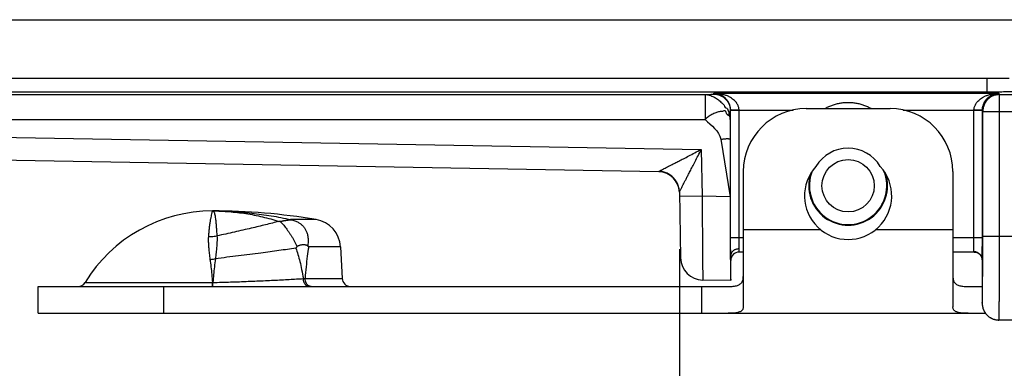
# Model space of a CAD drawing. Header units: inches. Extents: x 0.2 to 16.8, y 0.1 to 10.8.
# Tile 3 of 22: x 2.661 to 3.836, y 2.37 to 2.785. Entities that reach past the tile are written whole.
import ezdxf

# ---------------------------------------------------------------- set-up
doc = ezdxf.new("R2010")
doc.units = ezdxf.units.IN
doc.header["$LTSCALE"] = 0.935
doc.header["$MEASUREMENT"] = 0
doc.layers.get('0').update_dxf_attribs({"linetype": 'CONTINUOUS'})
doc.layers.add('DIMENSIONS', color=7, linetype='CONTINUOUS')
doc.styles.get("Standard").update_dxf_attribs({"font": 'txt', "width": 0.8})
doc.dimstyles.new('DIMSTYLE_1', dxfattribs={"dimtxt": 0.125, "dimasz": 0.18, "dimexe": 0.18, "dimexo": 0.0625, "dimgap": 0.09, "dimtad": 0, "dimtih": 1, "dimtoh": 1, "dimdec": 3, "dimzin": 4, "dimdsep": 46, "dimtxsty": 'STANDARD', "dimblk": '_FILLED', "dimblk1": '_FILLED', "dimblk2": '_FILLED', "dimcen": 0.09, "dimadec": 0, "dimazin": 0, "dimtp": 0.01, "dimtm": 0.01, "dimtfac": 1, "dimtdec": 3, "dimtofl": 0, "dimtmove": 0, "dimatfit": 3, "dimldrblk": '_FILLED', "dimfxl": 1, "dimtolj": 1, "dimtzin": 4, "dimarcsym": 0})

# ---------------------------------------------------------------- blocks, each defined once
blk = doc.blocks.new('_FILLED')
at = {"color": 0, "linetype": 'BYBLOCK'}
blk.add_solid([(0, 0), (-1, 0.1736), (-1, -0.1736)], dxfattribs=at)
blk = doc.blocks.new('*D0')
at = {"layer": 'DIMENSIONS', "color": 2, "linetype": 'CONTINUOUS'}
for p, q in [((3.4484, 2.5118), (3.4484, 1.5522)), ((4.5766, 2.5097), (4.5766, 1.5522)), ((3.4484, 1.6772), (2.7537, 1.6772)), ((4.5766, 1.6772), (4.9366, 1.6772))]:
    blk.add_line(p, q, dxfattribs=at)
at = {"layer": 'DIMENSIONS', "color": 2, "linetype": 'CONTINUOUS', "xscale": 0.18, "yscale": 0.18, "zscale": 0.18}
blk.add_blockref('_FILLED', (3.4484, 1.6772), dxfattribs=at)
at = {"layer": 'DIMENSIONS', "color": 2, "linetype": 'CONTINUOUS', "xscale": 0.18, "yscale": 0.18, "zscale": 0.18, "rotation": 180}
blk.add_blockref('_FILLED', (4.5766, 1.6772), dxfattribs=at)
at = {"layer": 'DIMENSIONS', "color": 2, "linetype": 'CONTINUOUS', "width": 0.8}
for s, p in [('1.128', (1.3662, 1.6147)), ('[', (1.9912, 1.6147)), ('28.66', (2.0912, 1.6147)), (']', (2.5912, 1.6147))]:
    blk.add_text(s, height=0.125, dxfattribs=at).set_placement(p)

msp = doc.modelspace()

# ---------------------------------------------------------------- linework, layer by layer
at = {"color": 7, "linetype": 'CONTINUOUS'}
for p, q in [((1.9466, 2.7852), (3.9206, 2.7852)), ((3.8416, 2.7152), (1.9466, 2.7152)), ((3.815, 2.7152), (3.815, 2.6989)), ((1.9308, 2.6961), (3.4791, 2.6961)), ((3.815, 2.6989), (1.9323, 2.6989)), ((3.4791, 2.6961), (3.4791, 2.6661)), ((3.4892, 2.6964), (3.4898, 2.6975)), ((3.4898, 2.6975), (3.8294, 2.6975)), ((3.8294, 2.6975), (3.8302, 2.6959)), ((3.8302, 2.6959), (3.8462, 2.6959)), ((3.8302, 2.5272), (3.8302, 2.6959)), ((3.5996, 2.6792), (3.6996, 2.6792)), ((1.9308, 2.6661), (3.4791, 2.6661)), ((3.5092, 2.6764), (3.5095, 2.677)), ((3.5195, 2.677), (3.5095, 2.677)), ((3.5095, 2.5252), (3.5095, 2.677)), ((3.5195, 2.6775), (3.5841, 2.6775)), ((3.5195, 2.5252), (3.5195, 2.677)), ((3.7151, 2.6775), (3.7997, 2.6775)), ((3.8097, 2.677), (3.7997, 2.677)), ((3.7997, 2.5252), (3.7997, 2.677)), ((3.8097, 2.677), (3.8102, 2.6759)), ((3.8097, 2.5252), (3.8097, 2.677)), ((3.8102, 2.6759), (3.8462, 2.6759)), ((3.8102, 2.5272), (3.8102, 2.6759)), ((1.8748, 2.6584), (3.4745, 2.6305)), ((3.4976, 2.6426), (3.5088, 2.5742)), ((3.5089, 2.6426), (3.5088, 2.5742)), ((1.8743, 2.6314), (3.4238, 2.6044)), ((3.4238, 2.6038), (1.8743, 2.6309)), ((3.4745, 2.6305), (3.4754, 2.5748)), ((3.4238, 2.6038), (3.4238, 2.6044)), ((3.5246, 2.6042), (3.5246, 2.4429)), ((3.7746, 2.6042), (3.7746, 2.4429)), ((3.4483, 2.5798), (3.4497, 2.5013)), ((3.4754, 2.5748), (3.4484, 2.5743)), ((3.5088, 2.5742), (3.4754, 2.5748)), ((3.0149, 2.547), (2.9846, 2.547)), ((3.5246, 2.5252), (3.5095, 2.5252)), ((3.5246, 2.5352), (3.6164, 2.5352)), ((3.6828, 2.5352), (3.7746, 2.5352)), ((3.8097, 2.5252), (3.7746, 2.5252)), ((3.8102, 2.5272), (4.4833, 2.5272)), ((3.0441, 2.5143), (3.0062, 2.5143)), ((3.0441, 2.5143), (3.0461, 2.4766)), ((3.5096, 2.4742), (3.5096, 2.5042)), ((3.5196, 2.5082), (3.5196, 2.512)), ((3.5246, 2.5082), (3.5196, 2.5082)), ((3.7999, 2.5082), (3.7746, 2.5082)), ((3.8095, 2.4993), (3.8095, 2.4988)), ((3.8095, 2.4993), (3.8095, 2.4988)), ((3.8095, 2.4989), (3.8095, 2.454)), ((3.8095, 2.4988), (3.8095, 2.4989)), ((2.6836, 2.4672), (3.5064, 2.4672)), ((2.6836, 2.4352), (2.6836, 2.4672)), ((2.7394, 2.4719), (2.8913, 2.4719)), ((2.8336, 2.4352), (2.8336, 2.4672)), ((3.0019, 2.4766), (3.0461, 2.4766)), ((3.4746, 2.4672), (3.4746, 2.4352)), ((3.5096, 2.4742), (3.4762, 2.4748)), ((3.7928, 2.4672), (3.8095, 2.4672)), ((3.8095, 2.4572), (3.8095, 2.4572)), ((3.8095, 2.4572), (3.8095, 2.4572)), ((3.8095, 2.454), (3.8095, 2.4519)), ((3.8095, 2.4519), (3.8095, 2.4501)), ((3.8095, 2.4501), (3.8095, 2.4477)), ((3.8095, 2.4477), (3.8095, 2.4472)), ((2.6836, 2.4352), (3.8135, 2.4352)), ((4.4833, 2.4272), (3.8295, 2.4272))]:
    msp.add_line(p, q, dxfattribs=at)
for points in [[(3.7999, 2.5082), (3.8005, 2.5081), (3.8018, 2.508), (3.8031, 2.5076), (3.8043, 2.5071), (3.8054, 2.5064), (3.8065, 2.5056), (3.8073, 2.5047), (3.808, 2.5037), (3.8086, 2.5027), (3.809, 2.5018), (3.8092, 2.5009), (3.8094, 2.5), (3.8095, 2.4993)], [(3.8095, 2.4472), (3.8095, 2.4469), (3.8095, 2.4467), (3.8095, 2.4464)], [(3.8095, 2.4464), (3.8095, 2.4461), (3.8095, 2.4458), (3.8096, 2.4455), (3.8096, 2.4452), (3.8096, 2.4448), (3.8097, 2.4445), (3.8097, 2.4441), (3.8098, 2.4437), (3.8099, 2.4433), (3.81, 2.4429), (3.8101, 2.4424), (3.8102, 2.442), (3.8103, 2.4416), (3.8104, 2.4411), (3.8106, 2.4407), (3.8108, 2.4402), (3.8109, 2.4397), (3.8111, 2.4393), (3.8113, 2.4388), (3.8116, 2.4383), (3.8118, 2.4379), (3.8121, 2.4374), (3.8123, 2.4369), (3.8126, 2.4365), (3.8129, 2.436), (3.8132, 2.4355), (3.8136, 2.4351), (3.814, 2.4346), (3.8143, 2.4341), (3.8147, 2.4337), (3.8152, 2.4332), (3.8156, 2.4328), (3.8161, 2.4323), (3.8166, 2.4319), (3.8171, 2.4315), (3.8176, 2.4311), (3.8182, 2.4307), (3.8187, 2.4303), (3.8193, 2.4299), (3.82, 2.4296), (3.8206, 2.4293), (3.8213, 2.4289), (3.822, 2.4286), (3.8227, 2.4284), (3.8235, 2.4281), (3.8243, 2.4279), (3.8251, 2.4277), (3.8259, 2.4275), (3.8268, 2.4274), (3.8277, 2.4273), (3.8286, 2.4272), (3.8295, 2.4272)]]:
    msp.add_lwpolyline(points, dxfattribs=at)
msp.add_circle((3.6496, 2.5872), 0.0312, dxfattribs=at)
for centre, radius, start, end in [((3.5996, 2.6042), 0.075, 90, 180), ((3.6996, 2.6042), 0.075, 0, 90), ((3.6496, 2.5872), 0.0448, 31.1508, 148.8492), ((3.6496, 2.5752), 0.052, 137.4587, 42.5413), ((3.4234, 2.5788), 0.025, 2.2574, 89.0001), ((3.6496, 2.5872), 0.047, 161.9308, 18.0692), ((3.6496, 2.5872), 0.0462, 157.7789, 22.2211), ((2.8916, 2.3787), 0.1785, 90, 148.5015), ((2.8916, 1.8072), 0.75, 80.5349, 90), ((3.0092, 2.5124), 0.035, 3, 80.5349), ((3.5196, 2.4982), 0.01, 90, 180), ((3.4767, 2.5017), 0.027, 181, 269), ((2.7309, 2.4772), 0.01, 270, 328.5015), ((3.0561, 2.4772), 0.01, 183, 270)]:
    msp.add_arc(centre, radius, start, end, dxfattribs=at)
for points, knots in [([(3.4791, 2.6961), (3.4794, 2.6961), (3.4801, 2.6961), (3.481, 2.6961), (3.482, 2.6961), (3.4829, 2.6961), (3.4838, 2.6962), (3.4846, 2.6962), (3.4854, 2.6962), (3.4861, 2.6962), (3.4867, 2.6963), (3.4871, 2.6963), (3.4874, 2.6963), (3.4877, 2.6963), (3.4879, 2.6963), (3.4882, 2.6963), (3.4884, 2.6963), (3.4886, 2.6963), (3.4887, 2.6964), (3.4889, 2.6964), (3.489, 2.6964), (3.4891, 2.6964), (3.4891, 2.6964), (3.4891, 2.6964), (3.4892, 2.6964), (3.4892, 2.6964), (3.4892, 2.6964), (3.4892, 2.6964), (3.4892, 2.6964), (3.4892, 2.6964), (3.4892, 2.6964), (3.4892, 2.6964)], [0, 0, 0, 0, 0.098552, 0.19493, 0.288567, 0.3789, 0.465361, 0.547387, 0.624411, 0.695869, 0.761195, 0.791382, 0.819825, 0.846453, 0.871196, 0.893984, 0.914746, 0.933413, 0.949914, 0.964183, 0.97615, 0.98125, 0.985752, 0.989646, 0.992929, 0.995595, 0.997644, 0.998441, 0.999092, 0.999605, 1, 1, 1, 1]), ([(3.4791, 2.6961), (3.4796, 2.6961), (3.4809, 2.696), (3.4828, 2.6956), (3.4849, 2.6951), (3.4871, 2.6942), (3.4894, 2.6932), (3.4916, 2.6919), (3.4938, 2.6905), (3.4959, 2.6888), (3.498, 2.6871), (3.4998, 2.6851), (3.502, 2.6833), (3.5023, 2.6801), (3.5053, 2.68), (3.506, 2.6775), (3.5077, 2.675), (3.5071, 2.672), (3.5088, 2.67), (3.5089, 2.6681), (3.5091, 2.6667), (3.5091, 2.6661)], [0, 0, 0, 0, 0.037666, 0.080476, 0.127593, 0.17831, 0.232047, 0.288012, 0.34534, 0.403367, 0.461666, 0.519872, 0.577739, 0.643445, 0.687614, 0.73947, 0.79118, 0.882158, 0.912126, 0.957479, 1, 1, 1, 1]), ([(3.4892, 2.6964), (3.4899, 2.6964), (3.4912, 2.6964), (3.4931, 2.6961), (3.4951, 2.6956), (3.4969, 2.6949), (3.4987, 2.6941), (3.5004, 2.6931), (3.5017, 2.6921), (3.5027, 2.6913), (3.5036, 2.6903), (3.5047, 2.6891), (3.5059, 2.6875), (3.5069, 2.6859), (3.5077, 2.6841), (3.5084, 2.6822), (3.5089, 2.6803), (3.5092, 2.6784), (3.5092, 2.6771), (3.5092, 2.6764)], [0, 0, 0, 0, 0.062522, 0.125043, 0.187558, 0.250085, 0.312637, 0.375192, 0.437713, 0.468963, 0.5002, 0.562633, 0.625084, 0.68757, 0.750078, 0.812583, 0.875065, 0.937524, 1, 1, 1, 1]), ([(3.5195, 2.6775), (3.5195, 2.678), (3.5194, 2.679), (3.5191, 2.6805), (3.5186, 2.6821), (3.5179, 2.6838), (3.5169, 2.6855), (3.5156, 2.6872), (3.5139, 2.6889), (3.5118, 2.6907), (3.5093, 2.6924), (3.5063, 2.694), (3.5028, 2.6954), (3.4987, 2.6965), (3.4944, 2.6973), (3.4913, 2.6975), (3.4898, 2.6975)], [0, 0, 0, 0, 0.038302, 0.078178, 0.120484, 0.165982, 0.215417, 0.270079, 0.33119, 0.399616, 0.476424, 0.562899, 0.660079, 0.767311, 0.881861, 1, 1, 1, 1]), ([(3.5095, 2.677), (3.5095, 2.6775), (3.5095, 2.6784), (3.5093, 2.6799), (3.509, 2.6814), (3.5086, 2.683), (3.5081, 2.6845), (3.5074, 2.6861), (3.5064, 2.6878), (3.5053, 2.6894), (3.5039, 2.6911), (3.5023, 2.6927), (3.5003, 2.6942), (3.498, 2.6955), (3.4955, 2.6965), (3.4927, 2.6972), (3.4907, 2.6974), (3.4898, 2.6975)], [0, 0, 0, 0, 0.048127, 0.09377, 0.142285, 0.193226, 0.245993, 0.301253, 0.360584, 0.424391, 0.492414, 0.56513, 0.643159, 0.726905, 0.815538, 0.907211, 1, 1, 1, 1]), ([(3.7997, 2.6775), (3.7997, 2.678), (3.7998, 2.679), (3.8001, 2.6806), (3.8006, 2.6822), (3.8014, 2.6839), (3.8024, 2.6856), (3.8037, 2.6873), (3.8054, 2.689), (3.8074, 2.6908), (3.8099, 2.6924), (3.8129, 2.694), (3.8164, 2.6954), (3.8204, 2.6965), (3.8248, 2.6973), (3.8279, 2.6975), (3.8294, 2.6975)], [0, 0, 0, 0, 0.039146, 0.079566, 0.122336, 0.168409, 0.218619, 0.273692, 0.334613, 0.402514, 0.478644, 0.564179, 0.660261, 0.766997, 0.88141, 1, 1, 1, 1]), ([(3.8097, 2.677), (3.8097, 2.6775), (3.8097, 2.6785), (3.8099, 2.68), (3.8102, 2.6815), (3.8106, 2.6831), (3.8112, 2.6847), (3.8119, 2.6863), (3.8128, 2.6879), (3.814, 2.6896), (3.8153, 2.6912), (3.817, 2.6927), (3.8189, 2.6942), (3.8212, 2.6955), (3.8237, 2.6965), (3.8265, 2.6972), (3.8284, 2.6974), (3.8294, 2.6975)], [0, 0, 0, 0, 0.049998, 0.096315, 0.144962, 0.196304, 0.250416, 0.30705, 0.366334, 0.429123, 0.49621, 0.567997, 0.644914, 0.727461, 0.815453, 0.906816, 1, 1, 1, 1]), ([(3.8302, 2.6959), (3.8295, 2.6959), (3.828, 2.6958), (3.8257, 2.6954), (3.8236, 2.6948), (3.8215, 2.694), (3.8195, 2.6929), (3.8177, 2.6916), (3.816, 2.6901), (3.8145, 2.6884), (3.8132, 2.6866), (3.8121, 2.6846), (3.8113, 2.6825), (3.8107, 2.6804), (3.8103, 2.6781), (3.8102, 2.6767), (3.8102, 2.6759)], [0, 0, 0, 0, 0.07143, 0.142861, 0.214292, 0.285724, 0.357156, 0.428587, 0.500018, 0.571448, 0.642877, 0.714305, 0.785731, 0.857155, 0.928578, 1, 1, 1, 1]), ([(3.865, 2.6998), (3.8649, 2.6997), (3.8646, 2.6997), (3.8639, 2.6996), (3.8628, 2.6995), (3.8613, 2.6995), (3.8594, 2.6994), (3.8571, 2.6993), (3.8545, 2.6993), (3.8516, 2.6992), (3.8483, 2.6991), (3.8448, 2.6991), (3.841, 2.699), (3.837, 2.699), (3.8328, 2.699), (3.8285, 2.6989), (3.8241, 2.6989), (3.8196, 2.6989), (3.8165, 2.6989), (3.815, 2.6989)], [0, 0, 0, 0, 0.005908, 0.019962, 0.042221, 0.072504, 0.110493, 0.15588, 0.208314, 0.267393, 0.3326, 0.403375, 0.479106, 0.55915, 0.642941, 0.72985, 0.818996, 0.909382, 1, 1, 1, 1]), ([(3.6219, 2.6792), (3.6222, 2.6794), (3.6238, 2.6803), (3.6268, 2.6818), (3.6311, 2.6835), (3.6356, 2.6849), (3.6403, 2.6859), (3.6449, 2.6865), (3.6496, 2.6867), (3.6542, 2.6865), (3.6589, 2.6859), (3.6636, 2.6849), (3.6681, 2.6835), (3.6725, 2.6818), (3.6755, 2.6802), (3.677, 2.6793), (3.6773, 2.6792)], [0, 0, 0, 0, 0.016292, 0.093621, 0.174311, 0.256532, 0.33867, 0.41983, 0.499869, 0.579927, 0.660952, 0.743307, 0.82629, 0.90758, 0.984648, 1, 1, 1, 1]), ([(3.5091, 2.6661), (3.5091, 2.6667), (3.509, 2.6679), (3.5084, 2.6695), (3.5081, 2.6739), (3.5073, 2.6698), (3.5061, 2.672), (3.504, 2.6728), (3.5043, 2.6766), (3.5013, 2.6767), (3.5, 2.6753), (3.4979, 2.6758), (3.4959, 2.6754), (3.4938, 2.6749), (3.4916, 2.6742), (3.4894, 2.6732), (3.4871, 2.6721), (3.4849, 2.6708), (3.4828, 2.6694), (3.4809, 2.6677), (3.4795, 2.6668), (3.4791, 2.6661)], [0, 0, 0, 0, 0.041367, 0.081258, 0.14959, 0.189894, 0.224455, 0.261518, 0.359167, 0.397425, 0.439704, 0.485064, 0.533649, 0.585586, 0.640824, 0.698974, 0.759246, 0.820626, 0.881976, 0.942134, 1, 1, 1, 1]), ([(3.5091, 2.6661), (3.5091, 2.6651), (3.509, 2.6632), (3.509, 2.6595), (3.509, 2.6559), (3.5089, 2.6522), (3.5089, 2.6492), (3.5089, 2.646), (3.5089, 2.6438), (3.5089, 2.6426)], [0, 0, 0, 0, 0.123509, 0.241102, 0.471224, 0.590095, 0.715734, 0.851311, 1, 1, 1, 1]), ([(3.5091, 2.6661), (3.5091, 2.6668), (3.5091, 2.6678), (3.5091, 2.6691), (3.5091, 2.6701), (3.5091, 2.671), (3.5091, 2.6718), (3.5091, 2.6726), (3.5091, 2.6733), (3.5092, 2.674), (3.5092, 2.6745), (3.5092, 2.6749), (3.5092, 2.6751), (3.5092, 2.6754), (3.5092, 2.6756), (3.5092, 2.6757), (3.5092, 2.6759), (3.5092, 2.6761), (3.5092, 2.6762), (3.5092, 2.6762), (3.5092, 2.6763), (3.5092, 2.6763), (3.5092, 2.6764), (3.5092, 2.6764), (3.5092, 2.6764), (3.5092, 2.6764), (3.5092, 2.6764), (3.5092, 2.6764), (3.5092, 2.6764)], [0, 0, 0, 0, 0.202424, 0.298097, 0.389511, 0.476242, 0.557865, 0.633957, 0.704093, 0.767849, 0.824801, 0.850593, 0.874525, 0.896544, 0.916597, 0.934632, 0.950595, 0.964435, 0.976098, 0.981097, 0.985532, 0.989398, 0.992688, 0.995397, 0.997519, 0.999052, 0.999598, 1, 1, 1, 1]), ([(3.5195, 2.6775), (3.5191, 2.6775), (3.5182, 2.6775), (3.5169, 2.6774), (3.5157, 2.6774), (3.5146, 2.6774), (3.5135, 2.6774), (3.5125, 2.6774), (3.5116, 2.6773), (3.5109, 2.6773), (3.5103, 2.6773), (3.5099, 2.6773), (3.5097, 2.6772), (3.5095, 2.6773), (3.5095, 2.6773)], [0, 0, 0, 0, 0.129395, 0.256735, 0.379831, 0.496563, 0.604918, 0.703029, 0.789211, 0.86199, 0.920148, 0.962731, 0.989106, 1, 1, 1, 1]), ([(3.5195, 2.677), (3.5195, 2.677), (3.5195, 2.6771), (3.5195, 2.6773), (3.5195, 2.6774), (3.5195, 2.6775)], [0, 0, 0, 0, 0.333334, 0.666666, 1, 1, 1, 1]), ([(3.8097, 2.6773), (3.8097, 2.6773), (3.8095, 2.6772), (3.8093, 2.6773), (3.8088, 2.6773), (3.8083, 2.6773), (3.8075, 2.6773), (3.8067, 2.6774), (3.8057, 2.6774), (3.8046, 2.6774), (3.8035, 2.6774), (3.8022, 2.6774), (3.801, 2.6775), (3.8001, 2.6775), (3.7997, 2.6775)], [0, 0, 0, 0, 0.010876, 0.037249, 0.079842, 0.138022, 0.210827, 0.297034, 0.395166, 0.503533, 0.620264, 0.743344, 0.870652, 1, 1, 1, 1]), ([(3.7997, 2.677), (3.7997, 2.677), (3.7997, 2.6771), (3.7997, 2.6773), (3.7997, 2.6774), (3.7997, 2.6775)], [0, 0, 0, 0, 0.333293, 0.666624, 1, 1, 1, 1]), ([(3.4976, 2.6426), (3.4981, 2.6427), (3.4991, 2.6429), (3.5005, 2.643), (3.5019, 2.6432), (3.5032, 2.6433), (3.5044, 2.6434), (3.5055, 2.6434), (3.5065, 2.6434), (3.5073, 2.6433), (3.508, 2.6432), (3.5085, 2.6431), (3.5088, 2.6429), (3.5089, 2.6427), (3.5089, 2.6426)], [0, 0, 0, 0, 0.128716, 0.254453, 0.375315, 0.489517, 0.59534, 0.691188, 0.775633, 0.847306, 0.905137, 0.948699, 0.978876, 1, 1, 1, 1]), ([(3.4238, 2.6044), (3.4238, 2.6044), (3.424, 2.6045), (3.4243, 2.6047), (3.4249, 2.605), (3.4258, 2.6054), (3.4269, 2.606), (3.4285, 2.6068), (3.4304, 2.6078), (3.4328, 2.609), (3.4357, 2.6105), (3.4391, 2.6123), (3.4432, 2.6144), (3.4479, 2.6168), (3.4534, 2.6196), (3.4597, 2.6229), (3.4668, 2.6266), (3.4718, 2.6292), (3.4745, 2.6305)], [0, 0, 0, 0, 0.002567, 0.009148, 0.020496, 0.037091, 0.059843, 0.08987, 0.127947, 0.174788, 0.231439, 0.298871, 0.378206, 0.470568, 0.577889, 0.702827, 0.844463, 1, 1, 1, 1]), ([(3.4483, 2.5798), (3.4484, 2.5798), (3.4484, 2.58), (3.4486, 2.5803), (3.4488, 2.5808), (3.4492, 2.5815), (3.4497, 2.5825), (3.4504, 2.5838), (3.4512, 2.5854), (3.4523, 2.5875), (3.4535, 2.5899), (3.4551, 2.5929), (3.4568, 2.5963), (3.4589, 2.6003), (3.4613, 2.6049), (3.464, 2.6103), (3.4672, 2.6164), (3.4707, 2.6232), (3.4732, 2.628), (3.4745, 2.6305)], [0, 0, 0, 0, 0.002567, 0.008101, 0.017535, 0.031533, 0.050823, 0.076181, 0.108452, 0.148433, 0.196747, 0.254228, 0.321816, 0.400441, 0.491116, 0.595803, 0.716575, 0.85212, 1, 1, 1, 1]), ([(3.4401, 2.598), (3.4395, 2.5985), (3.4381, 2.5996), (3.436, 2.601), (3.4337, 2.6022), (3.4313, 2.6031), (3.4288, 2.6038), (3.4263, 2.6043), (3.4246, 2.6044), (3.4238, 2.6044)], [0, 0, 0, 0, 0.143275, 0.286451, 0.42947, 0.572342, 0.715059, 0.857611, 1, 1, 1, 1]), ([(3.4401, 2.598), (3.4395, 2.5985), (3.4381, 2.5996), (3.436, 2.601), (3.4337, 2.6022), (3.4313, 2.6031), (3.4289, 2.6038), (3.4263, 2.6043), (3.4246, 2.6044), (3.4238, 2.6044)], [0, 0, 0, 0, 0.142804, 0.285668, 0.428533, 0.571398, 0.714264, 0.857132, 1, 1, 1, 1]), ([(3.4483, 2.5798), (3.4483, 2.5807), (3.4482, 2.5824), (3.4478, 2.5849), (3.4471, 2.5874), (3.4461, 2.5898), (3.445, 2.592), (3.4435, 2.5942), (3.4419, 2.5962), (3.4407, 2.5974), (3.4401, 2.598)], [0, 0, 0, 0, 0.124997, 0.249977, 0.374978, 0.499991, 0.625008, 0.750022, 0.875027, 1, 1, 1, 1]), ([(3.4754, 2.5748), (3.4755, 2.5722), (3.4755, 2.5669), (3.4756, 2.5591), (3.4756, 2.5515), (3.4757, 2.5439), (3.4757, 2.5366), (3.4758, 2.5294), (3.4759, 2.5226), (3.4759, 2.5161), (3.476, 2.5099), (3.476, 2.5042), (3.476, 2.4989), (3.4761, 2.494), (3.4761, 2.4897), (3.4761, 2.4859), (3.4762, 2.4826), (3.4762, 2.4799), (3.4762, 2.4777), (3.4762, 2.4762), (3.4762, 2.4753), (3.4762, 2.4749), (3.4762, 2.4748)], [0, 0, 0, 0, 0.078537, 0.156605, 0.233687, 0.309301, 0.38298, 0.454272, 0.522738, 0.587954, 0.649522, 0.70708, 0.760297, 0.808863, 0.852479, 0.890863, 0.923765, 0.950975, 0.972321, 0.987666, 0.996913, 1, 1, 1, 1]), ([(3.5088, 2.5742), (3.5088, 2.5716), (3.5088, 2.5665), (3.5088, 2.5588), (3.5088, 2.5512), (3.5088, 2.5438), (3.5089, 2.5365), (3.5089, 2.5295), (3.5089, 2.5227), (3.509, 2.5163), (3.509, 2.5101), (3.5091, 2.5044), (3.5091, 2.4991), (3.5092, 2.4942), (3.5092, 2.4899), (3.5093, 2.486), (3.5093, 2.4826), (3.5094, 2.4798), (3.5094, 2.4776), (3.5095, 2.4759), (3.5096, 2.475), (3.5096, 2.4747)], [0, 0, 0, 0, 0.077649, 0.154971, 0.231269, 0.306114, 0.379284, 0.450127, 0.518165, 0.58325, 0.644822, 0.702414, 0.755918, 0.804903, 0.848968, 0.888024, 0.921785, 0.949964, 0.972488, 0.989214, 1, 1, 1, 1]), ([(2.8916, 2.5572), (2.8914, 2.5572), (2.8911, 2.5565), (2.8907, 2.5554), (2.8902, 2.5534), (2.8896, 2.5508), (2.889, 2.5473), (2.8883, 2.5431), (2.8876, 2.5382), (2.887, 2.5326), (2.8867, 2.5287), (2.8865, 2.5266)], [0, 0, 0, 0, 0.016475, 0.056242, 0.120438, 0.209052, 0.321738, 0.457948, 0.616993, 0.798027, 1, 1, 1, 1]), ([(2.8916, 2.5572), (2.8994, 2.5572), (2.915, 2.5567), (2.9383, 2.5548), (2.9616, 2.5516), (2.977, 2.5486), (2.9846, 2.547)], [0, 0, 0, 0, 0.249263, 0.49875, 0.748878, 1, 1, 1, 1]), ([(2.8916, 2.5572), (2.8982, 2.5572), (2.9114, 2.5566), (2.9313, 2.5543), (2.9512, 2.5504), (2.9642, 2.5468), (2.9707, 2.5447)], [0, 0, 0, 0, 0.245551, 0.495053, 0.747066, 1, 1, 1, 1]), ([(2.8916, 2.5572), (2.8919, 2.5572), (2.8927, 2.5568), (2.8935, 2.5555), (2.8941, 2.5536), (2.8946, 2.551), (2.8951, 2.5476), (2.8955, 2.5435), (2.8959, 2.5388), (2.8963, 2.5333), (2.8966, 2.5295), (2.8968, 2.5275)], [0, 0, 0, 0, 0.032826, 0.077412, 0.141792, 0.228479, 0.33814, 0.470716, 0.625755, 0.802519, 1, 1, 1, 1]), ([(2.9707, 2.5447), (2.9681, 2.5441), (2.9628, 2.5427), (2.9547, 2.5407), (2.9463, 2.5386), (2.9373, 2.5365), (2.9277, 2.5343), (2.9175, 2.532), (2.9072, 2.5297), (2.9003, 2.5282), (2.8968, 2.5275)], [0, 0, 0, 0, 0.10629, 0.216462, 0.330093, 0.446756, 0.581909, 0.71966, 0.859271, 1, 1, 1, 1]), ([(2.9719, 2.5448), (2.9718, 2.5448), (2.9715, 2.5448), (2.9711, 2.5448), (2.9708, 2.5448), (2.9707, 2.5447)], [0, 0, 0, 0, 0.340159, 0.673935, 1, 1, 1, 1]), ([(2.9719, 2.5448), (2.972, 2.5448), (2.9723, 2.5448), (2.9728, 2.5449), (2.9733, 2.545), (2.9738, 2.5451), (2.9744, 2.5452), (2.975, 2.5453), (2.9756, 2.5454), (2.9763, 2.5456), (2.9771, 2.5457), (2.9779, 2.5459), (2.9788, 2.546), (2.9796, 2.5461), (2.9804, 2.5463), (2.9812, 2.5464), (2.9818, 2.5464), (2.9823, 2.5465), (2.9828, 2.5466), (2.9832, 2.5466), (2.9835, 2.5466), (2.9838, 2.5467), (2.9841, 2.5467), (2.9843, 2.5467), (2.9844, 2.5468), (2.9845, 2.5468), (2.9846, 2.5468), (2.9846, 2.5468)], [0, 0, 0, 0, 0.031629, 0.066839, 0.105109, 0.146664, 0.191509, 0.239918, 0.292111, 0.34828, 0.408671, 0.474101, 0.543832, 0.613966, 0.677587, 0.732695, 0.780255, 0.821662, 0.857794, 0.889255, 0.916479, 0.939789, 0.95936, 0.975284, 0.987487, 0.995824, 1, 1, 1, 1]), ([(2.9719, 2.5448), (2.9724, 2.5444), (2.9734, 2.5435), (2.9749, 2.5419), (2.9765, 2.54), (2.9783, 2.5378), (2.9801, 2.5353), (2.982, 2.5327), (2.9839, 2.5299), (2.9858, 2.527), (2.9876, 2.5239), (2.9894, 2.5208), (2.9909, 2.5177), (2.9918, 2.5156), (2.9922, 2.5145)], [0, 0, 0, 0, 0.050636, 0.110882, 0.179824, 0.257518, 0.341847, 0.429889, 0.521669, 0.617942, 0.716837, 0.814884, 0.909696, 1, 1, 1, 1]), ([(2.9846, 2.5468), (2.9846, 2.5469), (2.9846, 2.5469), (2.9846, 2.5469), (2.9846, 2.5469), (2.9846, 2.547)], [0, 0, 0, 0, 0.351427, 0.68583, 1, 1, 1, 1]), ([(2.9846, 2.5468), (2.9855, 2.5467), (2.9872, 2.5462), (2.9896, 2.5454), (2.9917, 2.5446), (2.9935, 2.5437), (2.9951, 2.5427), (2.9965, 2.5418), (2.9978, 2.5408), (2.9989, 2.5397), (3.0001, 2.5386), (3.0011, 2.5371), (3.0021, 2.5357), (3.0029, 2.534), (3.0037, 2.5323), (3.0044, 2.5304), (3.0049, 2.5281), (3.0053, 2.5256), (3.0055, 2.5225), (3.0054, 2.5192), (3.0052, 2.5168), (3.005, 2.5156)], [0, 0, 0, 0, 0.067124, 0.126793, 0.179887, 0.227378, 0.27131, 0.31174, 0.349024, 0.384121, 0.424357, 0.465744, 0.508739, 0.551444, 0.596096, 0.644054, 0.697312, 0.759307, 0.831219, 0.912238, 1, 1, 1, 1]), ([(2.8865, 2.5266), (2.8864, 2.5253), (2.8864, 2.5225), (2.8865, 2.5179), (2.8869, 2.5125), (2.8875, 2.5063), (2.8881, 2.5018), (2.8884, 2.4994)], [0, 0, 0, 0, 0.14032, 0.306046, 0.50204, 0.734446, 1, 1, 1, 1]), ([(2.8865, 2.5266), (2.8877, 2.5266), (2.89, 2.5266), (2.8934, 2.5269), (2.8957, 2.5273), (2.8968, 2.5275)], [0, 0, 0, 0, 0.334636, 0.668127, 1, 1, 1, 1]), ([(2.8968, 2.5275), (2.8969, 2.5262), (2.8969, 2.5234), (2.8968, 2.5188), (2.8964, 2.5135), (2.8958, 2.5072), (2.8952, 2.5026), (2.8949, 2.5002)], [0, 0, 0, 0, 0.139104, 0.305379, 0.50092, 0.730429, 1, 1, 1, 1]), ([(3.5096, 2.5043), (3.5096, 2.5049), (3.5096, 2.5061), (3.5096, 2.5081), (3.5095, 2.5102), (3.5095, 2.5125), (3.5095, 2.5148), (3.5095, 2.5173), (3.5095, 2.5199), (3.5095, 2.5225), (3.5095, 2.5243), (3.5095, 2.5252)], [0, 0, 0, 0, 0.084864, 0.178859, 0.280853, 0.38977, 0.504639, 0.624264, 0.747595, 0.873384, 1, 1, 1, 1]), ([(3.5196, 2.512), (3.5196, 2.5124), (3.5196, 2.5133), (3.5196, 2.5147), (3.5195, 2.5162), (3.5195, 2.5179), (3.5195, 2.5196), (3.5195, 2.5214), (3.5195, 2.5233), (3.5195, 2.5245), (3.5195, 2.5252)], [0, 0, 0, 0, 0.096341, 0.203614, 0.320763, 0.446256, 0.578633, 0.716173, 0.857209, 1, 1, 1, 1]), ([(3.7995, 2.5086), (3.7995, 2.5088), (3.7995, 2.5093), (3.7996, 2.5101), (3.7996, 2.5112), (3.7996, 2.5124), (3.7996, 2.5139), (3.7996, 2.5155), (3.7997, 2.5172), (3.7997, 2.5191), (3.7997, 2.5211), (3.7997, 2.5231), (3.7997, 2.5245), (3.7997, 2.5252)], [0, 0, 0, 0, 0.035735, 0.085805, 0.14947, 0.225788, 0.313633, 0.411692, 0.518492, 0.632458, 0.75189, 0.875006, 1, 1, 1, 1]), ([(3.8095, 2.4989), (3.8095, 2.4991), (3.8095, 2.4997), (3.8095, 2.5007), (3.8096, 2.502), (3.8096, 2.5036), (3.8096, 2.5053), (3.8096, 2.5073), (3.8096, 2.5095), (3.8096, 2.5119), (3.8097, 2.5144), (3.8097, 2.517), (3.8097, 2.5197), (3.8097, 2.5224), (3.8097, 2.5243), (3.8097, 2.5252)], [0, 0, 0, 0, 0.028554, 0.067463, 0.116551, 0.175405, 0.243493, 0.320025, 0.404032, 0.494504, 0.590286, 0.690049, 0.792456, 0.896195, 1, 1, 1, 1]), ([(3.8098, 2.4571), (3.8099, 2.4582), (3.8099, 2.4605), (3.8099, 2.4642), (3.81, 2.4684), (3.81, 2.4731), (3.8101, 2.4782), (3.8101, 2.4835), (3.8101, 2.4892), (3.8101, 2.4951), (3.8102, 2.5013), (3.8102, 2.5076), (3.8102, 2.5141), (3.8102, 2.5206), (3.8102, 2.525), (3.8102, 2.5272)], [0, 0, 0, 0, 0.043541, 0.098428, 0.159504, 0.226331, 0.298434, 0.375316, 0.456429, 0.54128, 0.629382, 0.720125, 0.812707, 0.906281, 1, 1, 1, 1]), ([(3.8295, 2.4272), (3.8296, 2.4272), (3.8295, 2.4278), (3.8297, 2.4285), (3.8296, 2.4302), (3.8297, 2.4322), (3.8298, 2.435), (3.8298, 2.4382), (3.8299, 2.4421), (3.8299, 2.4464), (3.83, 2.4513), (3.83, 2.4566), (3.83, 2.4624), (3.8301, 2.4685), (3.8301, 2.475), (3.8301, 2.4819), (3.8302, 2.489), (3.8302, 2.4963), (3.8302, 2.5039), (3.8302, 2.5116), (3.8302, 2.5193), (3.8302, 2.5246), (3.8302, 2.5272)], [0, 0, 0, 0, 0.003131, 0.012375, 0.027702, 0.04902, 0.0762, 0.109074, 0.14744, 0.191062, 0.23967, 0.292966, 0.350621, 0.412279, 0.477559, 0.546061, 0.61736, 0.69102, 0.766583, 0.843584, 0.92155, 1, 1, 1, 1]), ([(2.9922, 2.5145), (2.992, 2.5144), (2.9917, 2.514), (2.9912, 2.5134), (2.9909, 2.5131), (2.9908, 2.5129)], [0, 0, 0, 0, 0.335403, 0.667358, 1, 1, 1, 1]), ([(2.9922, 2.5145), (2.9923, 2.5147), (2.9925, 2.515), (2.993, 2.5153), (2.9936, 2.5157), (2.9943, 2.516), (2.995, 2.5163), (2.9958, 2.5166), (2.9968, 2.5168), (2.9978, 2.517), (2.9989, 2.5171), (2.9999, 2.5171), (3.0009, 2.5171), (3.0018, 2.517), (3.0025, 2.5169), (3.0032, 2.5167), (3.0037, 2.5165), (3.0043, 2.5162), (3.0047, 2.5159), (3.0049, 2.5157), (3.005, 2.5156)], [0, 0, 0, 0, 0.039893, 0.083774, 0.131725, 0.184325, 0.241794, 0.304751, 0.373926, 0.449386, 0.529639, 0.607996, 0.678656, 0.740706, 0.795127, 0.843769, 0.887889, 0.928107, 0.965346, 1, 1, 1, 1]), ([(3.0062, 2.5143), (3.0056, 2.5106), (3.0044, 2.5027), (3.003, 2.4902), (3.0022, 2.4813), (3.0019, 2.4766)], [0, 0, 0, 0, 0.296621, 0.629381, 1, 1, 1, 1]), ([(3.005, 2.5156), (3.0052, 2.5154), (3.0054, 2.5151), (3.0058, 2.5147), (3.006, 2.5144), (3.0062, 2.5143)], [0, 0, 0, 0, 0.341554, 0.674985, 1, 1, 1, 1]), ([(2.9908, 2.5129), (2.9875, 2.5124), (2.9808, 2.5114), (2.9706, 2.5099), (2.96, 2.5085), (2.9483, 2.5069), (2.9358, 2.5053), (2.9223, 2.5036), (2.9086, 2.5019), (2.8995, 2.5008), (2.8949, 2.5002)], [0, 0, 0, 0, 0.102442, 0.209515, 0.320699, 0.43547, 0.57282, 0.713343, 0.856062, 1, 1, 1, 1]), ([(2.9908, 2.5129), (2.9917, 2.5104), (2.9935, 2.505), (2.9958, 2.4965), (2.9979, 2.4869), (2.9992, 2.4802), (2.9998, 2.4766)], [0, 0, 0, 0, 0.215503, 0.450325, 0.710019, 1, 1, 1, 1]), ([(3.5196, 2.512), (3.5192, 2.512), (3.5183, 2.5119), (3.517, 2.5117), (3.5158, 2.5114), (3.5146, 2.511), (3.5135, 2.5104), (3.5125, 2.5097), (3.5116, 2.509), (3.5109, 2.5081), (3.5103, 2.5072), (3.5099, 2.5062), (3.5096, 2.5052), (3.5096, 2.5045), (3.5096, 2.5042)], [0, 0, 0, 0, 0.093001, 0.185503, 0.276846, 0.366475, 0.453926, 0.538857, 0.621076, 0.70057, 0.777511, 0.852265, 0.925366, 1, 1, 1, 1]), ([(3.7999, 2.5082), (3.7998, 2.5082), (3.7997, 2.5082), (3.7995, 2.5084), (3.7995, 2.5085), (3.7995, 2.5086)], [0, 0, 0, 0, 0.357286, 0.646349, 1, 1, 1, 1]), ([(3.8095, 2.4997), (3.8094, 2.4998), (3.8094, 2.5004), (3.8092, 2.5014), (3.8088, 2.5026), (3.8082, 2.5037), (3.8074, 2.5048), (3.8066, 2.5058), (3.8056, 2.5066), (3.8045, 2.5073), (3.8033, 2.5079), (3.8021, 2.5083), (3.8009, 2.5085), (3.8002, 2.5086), (3.7999, 2.5086)], [0, 0, 0, 0, 0.031772, 0.121404, 0.211214, 0.301262, 0.391592, 0.482228, 0.573172, 0.664408, 0.755897, 0.847586, 0.939406, 1, 1, 1, 1]), ([(2.8884, 2.4994), (2.8892, 2.4994), (2.8906, 2.4996), (2.8927, 2.4999), (2.8941, 2.5001), (2.8949, 2.5002)], [0, 0, 0, 0, 0.333181, 0.666627, 1, 1, 1, 1]), ([(2.8884, 2.4994), (2.8889, 2.4965), (2.8896, 2.4905), (2.8906, 2.4814), (2.8911, 2.4751), (2.8913, 2.4719)], [0, 0, 0, 0, 0.319026, 0.653097, 1, 1, 1, 1]), ([(2.8949, 2.5002), (2.8944, 2.497), (2.8936, 2.4907), (2.8927, 2.4813), (2.8921, 2.4751), (2.8919, 2.472)], [0, 0, 0, 0, 0.337971, 0.670081, 1, 1, 1, 1]), ([(3.5064, 2.4672), (3.5075, 2.4672), (3.5096, 2.4672), (3.5125, 2.4674), (3.5151, 2.4678), (3.5174, 2.4683), (3.5194, 2.4691), (3.521, 2.4701), (3.5223, 2.4713), (3.5234, 2.4729), (3.5241, 2.4747), (3.5245, 2.4768), (3.5246, 2.4784), (3.5246, 2.4792)], [0, 0, 0, 0, 0.130088, 0.246937, 0.350945, 0.443176, 0.525464, 0.600453, 0.671616, 0.743024, 0.818938, 0.903413, 1, 1, 1, 1]), ([(3.7746, 2.4792), (3.7746, 2.4784), (3.7747, 2.4768), (3.7751, 2.4747), (3.7758, 2.4729), (3.7768, 2.4713), (3.7782, 2.4701), (3.7798, 2.4691), (3.7818, 2.4683), (3.7841, 2.4678), (3.7867, 2.4674), (3.7896, 2.4672), (3.7917, 2.4672), (3.7928, 2.4672)], [0, 0, 0, 0, 0.096587, 0.181062, 0.256976, 0.328384, 0.399548, 0.474536, 0.556824, 0.649055, 0.753063, 0.869912, 1, 1, 1, 1]), ([(2.8913, 2.4672), (2.8913, 2.4672), (2.8912, 2.4674), (2.8913, 2.4676), (2.8913, 2.4682), (2.8913, 2.4689), (2.8913, 2.4698), (2.8913, 2.4708), (2.8913, 2.4715), (2.8913, 2.4719)], [0, 0, 0, 0, 0.022246, 0.088491, 0.19733, 0.346454, 0.532695, 0.752097, 1, 1, 1, 1]), ([(2.8913, 2.4719), (2.8914, 2.4719), (2.8915, 2.4719), (2.8917, 2.4719), (2.8919, 2.472), (2.8919, 2.472)], [0, 0, 0, 0, 0.333344, 0.666679, 1, 1, 1, 1]), ([(2.8918, 2.4672), (2.8918, 2.4672), (2.8918, 2.4674), (2.8919, 2.4676), (2.8918, 2.4682), (2.8919, 2.4689), (2.8919, 2.4698), (2.8919, 2.4708), (2.8919, 2.4716), (2.8919, 2.472)], [0, 0, 0, 0, 0.022786, 0.089157, 0.198004, 0.347056, 0.533159, 0.752361, 1, 1, 1, 1]), ([(2.8919, 2.472), (2.8954, 2.472), (2.9025, 2.4722), (2.913, 2.4725), (2.9236, 2.4729), (2.934, 2.4733), (2.9443, 2.4737), (2.9544, 2.4742), (2.9642, 2.4746), (2.9737, 2.4751), (2.9828, 2.4756), (2.9914, 2.4761), (2.997, 2.4764), (2.9998, 2.4766)], [0, 0, 0, 0, 0.09752, 0.19565, 0.293619, 0.390664, 0.486102, 0.57957, 0.670773, 0.759143, 0.843939, 0.924451, 1, 1, 1, 1]), ([(2.9998, 2.4766), (3, 2.4766), (3.0005, 2.4766), (3.0012, 2.4766), (3.0016, 2.4766), (3.0019, 2.4766)], [0, 0, 0, 0, 0.339379, 0.672758, 1, 1, 1, 1]), ([(3.0065, 2.4672), (3.0062, 2.4672), (3.0055, 2.4672), (3.0046, 2.4675), (3.0037, 2.468), (3.0029, 2.4686), (3.0022, 2.4694), (3.0015, 2.4704), (3.0009, 2.4715), (3.0005, 2.4726), (3.0001, 2.4739), (2.9999, 2.4752), (2.9998, 2.4761), (2.9998, 2.4766)], [0, 0, 0, 0, 0.073112, 0.147848, 0.225614, 0.307448, 0.393963, 0.485354, 0.581446, 0.681762, 0.785581, 0.892003, 1, 1, 1, 1]), ([(3.0067, 2.4677), (3.0065, 2.4678), (3.006, 2.4681), (3.0052, 2.4686), (3.0044, 2.4695), (3.0037, 2.4704), (3.0031, 2.4715), (3.0026, 2.4727), (3.0022, 2.4739), (3.002, 2.4753), (3.0019, 2.4762), (3.0019, 2.4766)], [0, 0, 0, 0, 0.064385, 0.165701, 0.271865, 0.383114, 0.499296, 0.619925, 0.744247, 0.871305, 1, 1, 1, 1]), ([(3.009, 2.4672), (3.0087, 2.4672), (3.008, 2.4672), (3.0074, 2.4674), (3.0071, 2.4675)], [0, 0, 0, 0, 0.49557, 1, 1, 1, 1]), ([(3.8095, 2.4572), (3.8095, 2.4569), (3.8095, 2.4565), (3.8095, 2.4557), (3.8095, 2.4549), (3.8095, 2.4541), (3.8095, 2.4533), (3.8095, 2.4525), (3.8095, 2.4517), (3.8095, 2.451), (3.8095, 2.4505), (3.8095, 2.4501), (3.8095, 2.4498), (3.8095, 2.4494), (3.8095, 2.4491), (3.8095, 2.4488), (3.8095, 2.4485), (3.8095, 2.4483), (3.8095, 2.448), (3.8095, 2.4479), (3.8095, 2.4478), (3.8095, 2.4477), (3.8095, 2.4476), (3.8095, 2.4475), (3.8095, 2.4475), (3.8095, 2.4474), (3.8095, 2.4473), (3.8095, 2.4473), (3.8095, 2.4473), (3.8095, 2.4472), (3.8095, 2.4472), (3.8095, 2.4472), (3.8095, 2.4472), (3.8095, 2.4472), (3.8095, 2.4472), (3.8095, 2.4472), (3.8095, 2.4472), (3.8095, 2.4472), (3.8095, 2.4472), (3.8095, 2.4472), (3.8095, 2.4472)], [0, 0, 0, 0, 0.068346, 0.142476, 0.220984, 0.302462, 0.385504, 0.468704, 0.550656, 0.629952, 0.668165, 0.705186, 0.740841, 0.774953, 0.807346, 0.837845, 0.866273, 0.892456, 0.916217, 0.927134, 0.93738, 0.946932, 0.955769, 0.963869, 0.97121, 0.97777, 0.983526, 0.988458, 0.990607, 0.992542, 0.99426, 0.995758, 0.997034, 0.998084, 0.998907, 0.9995, 0.999709, 0.999861, 0.999956, 1, 1, 1, 1]), ([(3.8095, 2.4472), (3.8096, 2.4472), (3.8095, 2.4477), (3.8097, 2.4484), (3.8097, 2.4498), (3.8097, 2.4517), (3.8098, 2.4541), (3.8098, 2.4558), (3.8098, 2.4568)], [0, 0, 0, 0, 0.028607, 0.113157, 0.253827, 0.44976, 0.699084, 1, 1, 1, 1]), ([(3.5246, 2.4429), (3.5246, 2.4423), (3.5245, 2.4412), (3.5239, 2.4397), (3.5229, 2.4385), (3.5216, 2.4374), (3.5199, 2.4367), (3.5179, 2.4361), (3.5155, 2.4356), (3.5128, 2.4353), (3.5097, 2.4352), (3.5075, 2.4352), (3.5064, 2.4352)], [0, 0, 0, 0, 0.07778, 0.148491, 0.218031, 0.292118, 0.375301, 0.470681, 0.580176, 0.704827, 0.844896, 1, 1, 1, 1]), ([(3.7928, 2.4352), (3.7916, 2.4352), (3.7895, 2.4352), (3.7864, 2.4353), (3.7837, 2.4356), (3.7813, 2.4361), (3.7793, 2.4367), (3.7776, 2.4374), (3.7762, 2.4385), (3.7753, 2.4397), (3.7747, 2.4412), (3.7746, 2.4423), (3.7746, 2.4429)], [0, 0, 0, 0, 0.155104, 0.295173, 0.419824, 0.529319, 0.624699, 0.707882, 0.781969, 0.851509, 0.92222, 1, 1, 1, 1]), ([(3.8095, 2.4472), (3.8095, 2.4465), (3.8096, 2.4452), (3.8099, 2.4433), (3.8102, 2.4417), (3.8105, 2.4408), (3.8106, 2.4406)], [0, 0, 0, 0, 0.291896, 0.58379, 0.875684, 1, 1, 1, 1]), ([(3.8106, 2.4406), (3.8107, 2.4402), (3.8111, 2.4393), (3.8118, 2.4377), (3.8128, 2.436), (3.814, 2.4345), (3.8153, 2.433), (3.8168, 2.4317), (3.8184, 2.4305), (3.8201, 2.4295), (3.8218, 2.4287), (3.8237, 2.428), (3.8255, 2.4275), (3.8268, 2.4273), (3.8273, 2.4273)], [0, 0, 0, 0, 0.050035, 0.137187, 0.22434, 0.311492, 0.398643, 0.485794, 0.572945, 0.660096, 0.747246, 0.834396, 0.921546, 1, 1, 1, 1]), ([(3.8273, 2.4273), (3.8274, 2.4273), (3.8281, 2.4272), (3.8288, 2.4272), (3.8295, 2.4272)], [0, 0, 0, 0, 0.090729, 1, 1, 1, 1])]:
    msp.add_open_spline(points, degree=3, knots=knots, dxfattribs=at)
for points in [[(3.4791, 2.6661), (3.4862, 2.659), (3.496, 2.6527), (3.4976, 2.6426)], [(3.7999, 2.5086), (3.7998, 2.5086), (3.7996, 2.5086), (3.7995, 2.5086)], [(3.8095, 2.4989), (3.8095, 2.4992), (3.8095, 2.4994), (3.8095, 2.4997)], [(3.8095, 2.4989), (3.8095, 2.4989), (3.8095, 2.4989), (3.8095, 2.4989)], [(3.0071, 2.4675), (3.0069, 2.4676), (3.0068, 2.4676), (3.0067, 2.4677)], [(3.8098, 2.4568), (3.8098, 2.4569), (3.8098, 2.457), (3.8098, 2.4571)]]:
    msp.add_open_spline(points, degree=3, dxfattribs=at)

# ---------------------------------------------------------------- dimensions: what is measured, and where the dimension line sits
at = {"layer": 'DIMENSIONS', "color": 2, "linetype": 'CONTINUOUS'}
dim = msp.add_linear_dim(base=(3.4484, 1.6772), p1=(4.5766, 2.5097), p2=(3.4484, 2.5118), angle=180, dimstyle='DIMSTYLE_1', dxfattribs=at)
dim.commit()
dim.dimension.update_dxf_attribs({"geometry": '*D0', "text_midpoint": (2.0287, 1.6772), "dimtype": 160})

doc.saveas('drawing.dxf')
